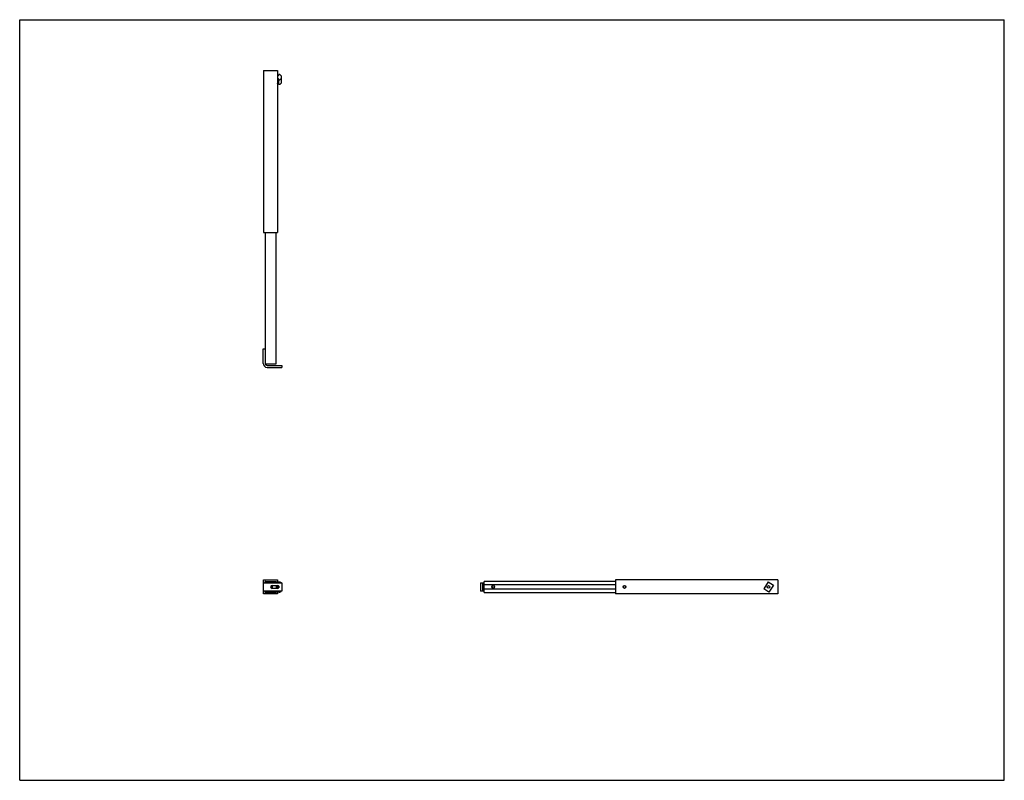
# Model space of a CAD drawing. Header units: inches. Extents: x 0 to 88, y 0 to 68.
import ezdxf

# ---------------------------------------------------------------- set-up
doc = ezdxf.new("R2010")
doc.units = ezdxf.units.IN
doc.header["$LTSCALE"] = 4.84
doc.header["$MEASUREMENT"] = 0
doc.layers.get('0').update_dxf_attribs({"linetype": 'CONTINUOUS'})
for name, color, linetype in [('233107_BL2', 7, 'CONTINUOUS'), ('233108M_BL0', 7, 'CONTINUOUS'), ('233202_CAE_BL1', 7, 'CONTINUOUS'), ('639971M_CAE_BL3', 7, 'CONTINUOUS'), ('639971M_CAE_BL4', 7, 'CONTINUOUS')]:
    doc.layers.add(name, color=color, linetype=linetype)

# ---------------------------------------------------------------- blocks, each defined once
blk = doc.blocks.new('233108M_BL0', base_point=(32.092, 27.745))
at = {"layer": '233108M_BL0', "color": 7, "linetype": 'CONTINUOUS'}
for p, q in [((21.761, 38.578), (21.94, 38.578)), ((21.761, 37.276), (21.761, 38.578)), ((22.119, 37.097), (23.431, 37.097)), ((23.431, 37.097), (23.431, 36.918)), ((22.119, 36.918), (23.431, 36.918)), ((21.761, 17.663), (21.761, 16.913)), ((21.761, 17.663), (23.431, 17.663)), ((23.431, 17.663), (23.431, 16.913)), ((41.195, 17.663), (41.195, 16.913)), ((41.195, 17.663), (41.51, 17.663)), ((41.374, 17.663), (41.374, 16.913)), ((23.431, 16.913), (21.761, 16.913)), ((22.551, 17.413), (23.051, 17.413)), ((23.051, 17.163), (22.551, 17.163)), ((41.51, 16.913), (41.195, 16.913))]:
    blk.add_line(p, q, dxfattribs=at)
blk.add_circle((42.32, 17.288), 0.102, dxfattribs=at)
for centre, radius, start, end in [((22.119, 37.276), 0.358, 180, 270), ((22.119, 37.276), 0.179, 193.9109, 270), ((22.551, 17.288), 0.125, 90, 270), ((23.051, 17.288), 0.125, 270, 90)]:
    blk.add_arc(centre, radius, start, end, dxfattribs=at)
blk = doc.blocks.new('233202_CAE_BL1', base_point=(44.772, 40.065))
at = {"layer": '233202_CAE_BL1', "color": 7, "linetype": 'CONTINUOUS'}
for p, q in [((21.8, 63.466), (21.8, 48.966)), ((21.8, 63.466), (23.05, 63.466)), ((23.05, 63.466), (23.05, 48.966)), ((21.8, 48.966), (23.05, 48.966)), ((21.8, 17.663), (21.8, 17.913)), ((21.8, 17.913), (23.05, 17.913)), ((21.925, 17.663), (21.925, 17.788)), ((21.925, 17.788), (22.925, 17.788)), ((22.925, 17.788), (22.925, 17.663)), ((23.05, 17.913), (23.05, 17.663)), ((53.244, 17.913), (53.244, 16.663)), ((67.744, 17.913), (53.244, 17.913)), ((67.744, 17.913), (67.744, 16.663)), ((21.8, 16.663), (21.8, 16.913)), ((21.925, 16.788), (21.925, 16.913)), ((22.925, 16.788), (21.925, 16.788)), ((22.925, 17.413), (22.925, 17.163)), ((22.925, 16.913), (22.925, 16.788)), ((23.05, 17.413), (23.05, 17.163)), ((23.05, 16.913), (23.05, 16.663)), ((23.05, 16.663), (21.8, 16.663)), ((67.744, 16.663), (53.244, 16.663))]:
    blk.add_line(p, q, dxfattribs=at)
blk.add_circle((54.056, 17.288), 0.125, dxfattribs=at)
blk = doc.blocks.new('233107_BL2', base_point=(37.592, 32.885))
at = {"layer": '233107_BL2', "color": 7, "linetype": 'CONTINUOUS'}
for p, q in [((21.94, 48.966), (21.94, 37.233)), ((22.91, 37.233), (22.91, 48.966)), ((21.94, 37.233), (22.91, 37.233)), ((21.94, 17.663), (21.94, 17.743)), ((21.97, 17.773), (22.88, 17.773)), ((22.91, 17.743), (22.91, 17.663)), ((41.51, 16.803), (41.51, 17.773)), ((53.244, 17.773), (41.51, 17.773)), ((21.94, 16.833), (21.94, 16.913)), ((22.88, 16.803), (21.97, 16.803)), ((22.91, 16.913), (22.91, 16.833)), ((53.244, 17.485), (41.51, 17.485)), ((53.244, 17.091), (41.51, 17.091)), ((41.51, 16.803), (53.244, 16.803))]:
    blk.add_line(p, q, dxfattribs=at)
blk.add_circle((42.32, 17.288), 0.125, dxfattribs=at)
for centre, start, end in [((21.97, 17.743), 90, 180), ((22.88, 17.743), 0, 90), ((21.97, 16.833), 180, 270), ((22.88, 16.833), 270, 360)]:
    blk.add_arc(centre, 0.03, start, end, dxfattribs=at)
blk = doc.blocks.new('639971M_CAE_BL3', base_point=(45.211, 39.957))
at = {"layer": '639971M_CAE_BL3', "color": 7, "linetype": 'CONTINUOUS'}
for p, q in [((23.07, 63.014), (23.14, 63.014)), ((23.14, 62.7), (23.07, 62.7)), ((23.14, 63.014), (23.14, 63.007)), ((23.14, 62.706), (23.14, 62.295)), ((23.155, 63.007), (23.155, 63.085)), ((23.155, 62.224), (23.155, 62.706)), ((23.229, 63.094), (23.165, 63.094)), ((23.165, 62.62), (23.229, 62.62)), ((23.372, 62.98), (23.243, 63.089)), ((23.243, 62.624), (23.372, 62.733)), ((23.378, 62.968), (23.378, 62.341)), ((23.14, 62.295), (23.07, 62.295)), ((23.229, 62.215), (23.165, 62.215)), ((23.372, 62.329), (23.243, 62.22)), ((23.14, 17.704), (23.07, 17.704)), ((23.14, 17.704), (23.14, 17.663)), ((23.155, 17.75), (23.155, 17.663)), ((23.165, 17.756), (23.229, 17.756)), ((23.243, 17.752), (23.372, 17.683)), ((23.378, 17.675), (23.378, 17.663)), ((66.897, 17.756), (66.493, 17.124)), ((66.897, 17.756), (67.371, 17.452)), ((23.07, 16.872), (23.14, 16.872)), ((23.14, 17.376), (23.14, 17.2)), ((23.14, 16.876), (23.14, 16.872)), ((23.155, 17.357), (23.155, 17.219)), ((23.155, 16.876), (23.155, 16.826)), ((23.165, 16.82), (23.229, 16.82)), ((23.243, 16.824), (23.372, 16.893)), ((23.378, 16.901), (23.378, 16.913)), ((66.967, 16.82), (66.493, 17.124)), ((67.371, 17.452), (66.967, 16.82))]:
    blk.add_line(p, q, dxfattribs=at)
blk.add_circle((66.932, 17.288), 0.118, dxfattribs=at)
for points, knots in [([(23.07, 63.014), (23.069, 63.014), (23.066, 63.014), (23.063, 63.013), (23.059, 63.011), (23.056, 63.009), (23.054, 63.006), (23.052, 63.003), (23.05, 63), (23.05, 62.998), (23.05, 62.997)], [0, 0, 0, 0, 0.135217, 0.269058, 0.400034, 0.527325, 0.650463, 0.769612, 0.885712, 1, 1, 1, 1]), ([(23.05, 62.716), (23.05, 62.715), (23.05, 62.713), (23.052, 62.71), (23.054, 62.707), (23.056, 62.704), (23.059, 62.702), (23.063, 62.701), (23.066, 62.7), (23.069, 62.7), (23.07, 62.7)], [0, 0, 0, 0, 0.114287, 0.230388, 0.349537, 0.472675, 0.599966, 0.730941, 0.864783, 1, 1, 1, 1]), ([(23.148, 63.001), (23.147, 63.001), (23.145, 63.001), (23.143, 63.003), (23.141, 63.004), (23.141, 63.005), (23.14, 63.006), (23.14, 63.007), (23.14, 63.007)], [0, 0, 0, 0, 0.268674, 0.526371, 0.649748, 0.769142, 0.885539, 1, 1, 1, 1]), ([(23.14, 62.706), (23.14, 62.706), (23.14, 62.707), (23.141, 62.708), (23.141, 62.709), (23.143, 62.711), (23.145, 62.712), (23.147, 62.712), (23.148, 62.712)], [0, 0, 0, 0, 0.114461, 0.230859, 0.350252, 0.473629, 0.731326, 1, 1, 1, 1]), ([(23.155, 63.007), (23.155, 63.007), (23.155, 63.006), (23.155, 63.005), (23.154, 63.004), (23.153, 63.003), (23.151, 63.001), (23.149, 63.001), (23.148, 63.001)], [0, 0, 0, 0, 0.114461, 0.230859, 0.350252, 0.473629, 0.731326, 1, 1, 1, 1]), ([(23.148, 62.712), (23.149, 62.712), (23.151, 62.712), (23.153, 62.711), (23.154, 62.709), (23.155, 62.708), (23.155, 62.707), (23.155, 62.706), (23.155, 62.706)], [0, 0, 0, 0, 0.268674, 0.526371, 0.649748, 0.769142, 0.885539, 1, 1, 1, 1]), ([(23.165, 63.094), (23.164, 63.094), (23.162, 63.093), (23.16, 63.092), (23.158, 63.091), (23.157, 63.09), (23.156, 63.089), (23.155, 63.087), (23.155, 63.086), (23.155, 63.085)], [0, 0, 0, 0, 0.268387, 0.39949, 0.526878, 0.650123, 0.769388, 0.885661, 1, 1, 1, 1]), ([(23.155, 62.628), (23.155, 62.627), (23.155, 62.626), (23.156, 62.625), (23.157, 62.623), (23.158, 62.622), (23.16, 62.621), (23.162, 62.62), (23.164, 62.62), (23.165, 62.62)], [0, 0, 0, 0, 0.114339, 0.230612, 0.349878, 0.473123, 0.60051, 0.731614, 1, 1, 1, 1]), ([(23.243, 63.089), (23.241, 63.09), (23.237, 63.093), (23.232, 63.094), (23.229, 63.094)], [0, 0, 0, 0, 0.489651, 1, 1, 1, 1]), ([(23.229, 62.62), (23.232, 62.62), (23.237, 62.62), (23.241, 62.623), (23.243, 62.624)], [0, 0, 0, 0, 0.510349, 1, 1, 1, 1]), ([(23.378, 62.968), (23.378, 62.969), (23.378, 62.971), (23.377, 62.975), (23.375, 62.977), (23.373, 62.979), (23.372, 62.98)], [0, 0, 0, 0, 0.241793, 0.487369, 0.739571, 1, 1, 1, 1]), ([(23.372, 62.733), (23.373, 62.734), (23.375, 62.736), (23.377, 62.739), (23.378, 62.742), (23.378, 62.744), (23.378, 62.745)], [0, 0, 0, 0, 0.260429, 0.512631, 0.758207, 1, 1, 1, 1]), ([(23.07, 62.295), (23.069, 62.295), (23.066, 62.296), (23.063, 62.297), (23.059, 62.298), (23.056, 62.3), (23.054, 62.303), (23.052, 62.306), (23.05, 62.309), (23.05, 62.311), (23.05, 62.312)], [0, 0, 0, 0, 0.135217, 0.269058, 0.400034, 0.527325, 0.650463, 0.769612, 0.885712, 1, 1, 1, 1]), ([(23.148, 62.308), (23.147, 62.308), (23.145, 62.308), (23.143, 62.307), (23.141, 62.305), (23.141, 62.304), (23.14, 62.303), (23.14, 62.302), (23.14, 62.302)], [0, 0, 0, 0, 0.268674, 0.526371, 0.649748, 0.769142, 0.885539, 1, 1, 1, 1]), ([(23.155, 62.302), (23.155, 62.302), (23.155, 62.303), (23.155, 62.304), (23.154, 62.305), (23.153, 62.307), (23.151, 62.308), (23.149, 62.308), (23.148, 62.308)], [0, 0, 0, 0, 0.114461, 0.230859, 0.350252, 0.473629, 0.731326, 1, 1, 1, 1]), ([(23.165, 62.215), (23.164, 62.215), (23.162, 62.216), (23.16, 62.217), (23.158, 62.218), (23.157, 62.219), (23.156, 62.221), (23.155, 62.222), (23.155, 62.223), (23.155, 62.224)], [0, 0, 0, 0, 0.268387, 0.39949, 0.526878, 0.650123, 0.769388, 0.885661, 1, 1, 1, 1]), ([(23.243, 62.22), (23.241, 62.219), (23.237, 62.216), (23.232, 62.215), (23.229, 62.215)], [0, 0, 0, 0, 0.489651, 1, 1, 1, 1]), ([(23.378, 62.341), (23.378, 62.34), (23.378, 62.338), (23.377, 62.335), (23.375, 62.332), (23.373, 62.33), (23.372, 62.329)], [0, 0, 0, 0, 0.241793, 0.487369, 0.739571, 1, 1, 1, 1]), ([(23.05, 17.694), (23.05, 17.694), (23.05, 17.695), (23.051, 17.696), (23.052, 17.698), (23.054, 17.7), (23.056, 17.701), (23.059, 17.703), (23.063, 17.704), (23.066, 17.704), (23.069, 17.704), (23.07, 17.704)], [0, 0, 0, 0, 0.042915, 0.086898, 0.180918, 0.287211, 0.407741, 0.541984, 0.687708, 0.841775, 1, 1, 1, 1]), ([(23.14, 17.7), (23.14, 17.7), (23.14, 17.7), (23.141, 17.699), (23.141, 17.698), (23.142, 17.697), (23.144, 17.697), (23.145, 17.697), (23.146, 17.696), (23.147, 17.696), (23.148, 17.696)], [0, 0, 0, 0, 0.086547, 0.18064, 0.286973, 0.407553, 0.541804, 0.687583, 0.841801, 1, 1, 1, 1]), ([(23.148, 17.696), (23.148, 17.696), (23.149, 17.696), (23.151, 17.697), (23.152, 17.697), (23.153, 17.697), (23.154, 17.698), (23.155, 17.699), (23.155, 17.7), (23.155, 17.7), (23.155, 17.7)], [0, 0, 0, 0, 0.158199, 0.312417, 0.458196, 0.592447, 0.713027, 0.81936, 0.913453, 1, 1, 1, 1]), ([(23.155, 17.75), (23.155, 17.751), (23.155, 17.751), (23.156, 17.752), (23.157, 17.753), (23.158, 17.754), (23.16, 17.755), (23.161, 17.755), (23.163, 17.756), (23.165, 17.756), (23.165, 17.756)], [0, 0, 0, 0, 0.086547, 0.18064, 0.286973, 0.407553, 0.541804, 0.687583, 0.841801, 1, 1, 1, 1]), ([(23.229, 17.756), (23.23, 17.756), (23.233, 17.755), (23.237, 17.755), (23.24, 17.754), (23.242, 17.753), (23.243, 17.752)], [0, 0, 0, 0, 0.267157, 0.52725, 0.773404, 1, 1, 1, 1]), ([(23.372, 17.683), (23.373, 17.682), (23.375, 17.681), (23.377, 17.679), (23.378, 17.678), (23.378, 17.676), (23.378, 17.676), (23.378, 17.675)], [0, 0, 0, 0, 0.295505, 0.556339, 0.786873, 0.894746, 1, 1, 1, 1]), ([(23.05, 16.882), (23.05, 16.882), (23.05, 16.881), (23.051, 16.88), (23.052, 16.878), (23.054, 16.876), (23.056, 16.875), (23.059, 16.873), (23.063, 16.872), (23.066, 16.872), (23.069, 16.872), (23.07, 16.872)], [0, 0, 0, 0, 0.042915, 0.086898, 0.180918, 0.287211, 0.407741, 0.541984, 0.687708, 0.841775, 1, 1, 1, 1]), ([(23.14, 16.876), (23.14, 16.876), (23.14, 16.877), (23.141, 16.877), (23.141, 16.878), (23.142, 16.879), (23.144, 16.879), (23.145, 16.879), (23.146, 16.88), (23.147, 16.88), (23.148, 16.88)], [0, 0, 0, 0, 0.086547, 0.18064, 0.286973, 0.407553, 0.541804, 0.687583, 0.841801, 1, 1, 1, 1]), ([(23.148, 16.88), (23.148, 16.88), (23.149, 16.88), (23.151, 16.879), (23.152, 16.879), (23.153, 16.879), (23.154, 16.878), (23.155, 16.877), (23.155, 16.877), (23.155, 16.876), (23.155, 16.876)], [0, 0, 0, 0, 0.158199, 0.312417, 0.458196, 0.592447, 0.713027, 0.81936, 0.913453, 1, 1, 1, 1]), ([(23.155, 16.826), (23.155, 16.825), (23.155, 16.825), (23.156, 16.824), (23.157, 16.823), (23.158, 16.822), (23.16, 16.821), (23.161, 16.821), (23.163, 16.821), (23.165, 16.82), (23.165, 16.82)], [0, 0, 0, 0, 0.086547, 0.18064, 0.286973, 0.407553, 0.541804, 0.687583, 0.841801, 1, 1, 1, 1]), ([(23.229, 16.82), (23.23, 16.82), (23.233, 16.821), (23.237, 16.821), (23.24, 16.822), (23.242, 16.823), (23.243, 16.824)], [0, 0, 0, 0, 0.267157, 0.52725, 0.773404, 1, 1, 1, 1]), ([(23.372, 16.893), (23.373, 16.894), (23.375, 16.895), (23.377, 16.897), (23.378, 16.898), (23.378, 16.9), (23.378, 16.901), (23.378, 16.901)], [0, 0, 0, 0, 0.295505, 0.556339, 0.786873, 0.894746, 1, 1, 1, 1])]:
    blk.add_open_spline(points, degree=3, knots=knots, dxfattribs=at)
blk = doc.blocks.new('639971M_CAE_BL4', base_point=(38.386, 17.288))
at = {"layer": '639971M_CAE_BL4', "color": 7, "linetype": 'CONTINUOUS'}
blk.add_line((22.597, 17.163), (22.597, 17.413), dxfattribs=at)
blk.add_circle((54.056, 17.288), 0.118, dxfattribs=at)

msp = doc.modelspace()

# ---------------------------------------------------------------- linework, layer by layer
at = {"color": 7, "linetype": 'CONTINUOUS'}
for p, q in [((0, 0), (0, 68)), ((0, 68), (88, 68)), ((88, 0), (88, 68)), ((0, 0), (88, 0))]:
    msp.add_line(p, q, dxfattribs=at)

# ---------------------------------------------------------------- block references
at = {"layer": '233107_BL2'}
msp.add_blockref('233107_BL2', (37.592, 32.885), dxfattribs=at)
at = {"layer": '233108M_BL0'}
msp.add_blockref('233108M_BL0', (32.092, 27.745), dxfattribs=at)
at = {"layer": '233202_CAE_BL1'}
msp.add_blockref('233202_CAE_BL1', (44.772, 40.065), dxfattribs=at)
at = {"layer": '639971M_CAE_BL3'}
msp.add_blockref('639971M_CAE_BL3', (45.211, 39.957), dxfattribs=at)
at = {"layer": '639971M_CAE_BL4'}
msp.add_blockref('639971M_CAE_BL4', (38.386, 17.288), dxfattribs=at)

doc.saveas('drawing.dxf')
